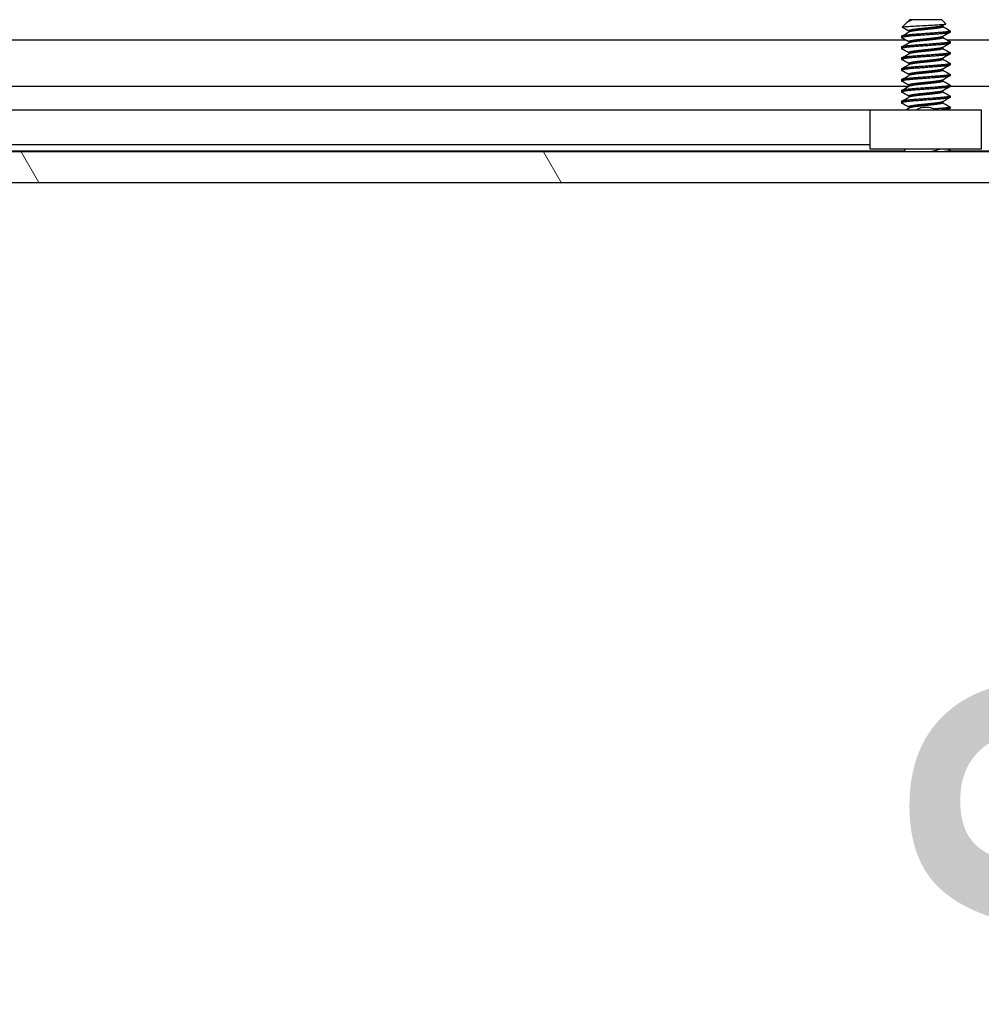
# Model space of a CAD drawing. Header units: millimetres. Extents: x 80 to 2248, y 80 to 1719.
# Tile 25 of 79: x 381 to 437, y 1407 to 1465. Entities that reach past the tile are written whole.
import ezdxf

# ---------------------------------------------------------------- set-up
doc = ezdxf.new("R2010")
doc.units = ezdxf.units.MM
doc.header["$LTSCALE"] = 8.333333
for name, color, linetype, lineweight in [('Hatch (ANSI)', 7, 'Continuous', 18), ('Symbol (ANSI)', 7, 'Continuous', 25), ('Visible (ANSI)', 7, 'Continuous', 25)]:
    doc.layers.add(name, color=color, linetype=linetype, lineweight=lineweight)
doc.styles.add('Note Text (ANSI) - 3DA', font='tahoma.ttf')

msp = doc.modelspace()

# ---------------------------------------------------------------- hatches: boundary and pattern name
at = {"layer": 'Hatch (ANSI)'}
h = msp.add_hatch(dxfattribs=at)
h.set_pattern_fill('ANSI31', color=256, scale=211.666667, angle=75, style=0)
h.set_pattern_definition([(120, (0, 0), (-22.9136, -13.22917), [])])
h.paths.add_polyline_path([(331.6759, 1457.0036), (331.6759, 1455.2002), (739.1173, 1455.2002), (739.1173, 1457.0036)])

# ---------------------------------------------------------------- linework, layer by layer
at = {"layer": 'Visible (ANSI)'}
for p, q in [((432.6889, 1464.5637), (432.4134, 1464.2882)), ((432.8505, 1464.7252), (432.8038, 1464.6786)), ((432.9368, 1464.6786), (432.8038, 1464.6786)), ((432.8038, 1464.6786), (432.8038, 1464.6358)), ((434.7428, 1464.7252), (432.8505, 1464.7252)), ((434.7428, 1464.7252), (434.9755, 1464.4924)), ((432.8038, 1464.0718), (432.8038, 1464.0008)), ((434.7894, 1464.3798), (434.7894, 1464.3099)), ((435.219, 1464.0718), (435.219, 1463.9924)), ((339.2331, 1463.5528), (432.5806, 1463.5528)), ((432.3742, 1463.7543), (432.3742, 1463.6749)), ((432.8038, 1463.4368), (432.8038, 1463.3658)), ((434.7894, 1463.7448), (434.7894, 1463.6749)), ((435.0222, 1463.5528), (635.7707, 1463.5528)), ((435.219, 1463.4368), (435.219, 1463.3574)), ((432.3742, 1463.1193), (432.3742, 1463.0399)), ((432.8038, 1462.8018), (432.8038, 1462.7308)), ((434.7894, 1463.1098), (434.7894, 1463.0399)), ((435.219, 1462.8018), (435.219, 1462.7224)), ((432.3742, 1462.4843), (432.3742, 1462.4049)), ((432.8038, 1462.1668), (432.8038, 1462.0958)), ((434.7894, 1462.4748), (434.7894, 1462.4049)), ((435.219, 1462.1668), (435.219, 1462.0874)), ((432.3742, 1461.8493), (432.3742, 1461.7699)), ((434.7894, 1461.8398), (434.7894, 1461.7699)), ((432.3742, 1461.2143), (432.3742, 1461.1349)), ((432.8038, 1461.5318), (432.8038, 1461.4608)), ((434.7894, 1461.2048), (434.7894, 1461.1349)), ((435.219, 1461.5318), (435.219, 1461.4524)), ((339.3975, 1460.8461), (432.8038, 1460.8461)), ((432.3742, 1460.5793), (432.3742, 1460.4999)), ((432.8038, 1460.8968), (432.8038, 1460.8258)), ((434.7894, 1460.5698), (434.7894, 1460.4999)), ((435.219, 1460.8968), (435.219, 1460.8174)), ((435.219, 1460.8461), (636.0038, 1460.8461)), ((432.3742, 1459.9443), (432.3742, 1459.8649)), ((432.8038, 1460.2618), (432.8038, 1460.1908)), ((434.7894, 1459.9348), (434.7894, 1459.8649)), ((435.219, 1460.2618), (435.219, 1460.1824)), ((430.5431, 1459.4422), (342.7491, 1459.4422)), ((430.5431, 1457.1602), (430.5431, 1459.4602)), ((430.5431, 1459.4602), (437.0431, 1459.4602)), ((432.8038, 1459.6268), (432.8038, 1459.5558)), ((435.219, 1459.6268), (435.219, 1459.5474)), ((437.0431, 1459.4602), (437.0431, 1457.1602)), ((739.1173, 1457.0036), (331.6759, 1457.0036)), ((432.5014, 1457.0292), (339.3975, 1457.0292)), ((430.5431, 1457.4102), (343.3752, 1457.4102)), ((437.0431, 1457.1602), (430.5431, 1457.1602)), ((432.6324, 1457.1602), (432.4758, 1457.0036)), ((435.219, 1457.0868), (435.219, 1457.0074)), ((635.7014, 1457.0292), (435.219, 1457.0292)), ((331.6759, 1455.2002), (739.1173, 1455.2002))]:
    msp.add_line(p, q, dxfattribs=at)
msp.add_ellipse((433.7931, 1459.5569), major_axis=(0.343, 0), ratio=0.1068566, start_param=0.4127074, end_param=2.7288852, dxfattribs=at)
for points, knots in [([(432.4505, 1464.3001), (432.4874, 1464.3069), (432.5424, 1464.3129), (432.6535, 1464.3238), (432.7267, 1464.3298), (432.9301, 1464.3443), (433.0695, 1464.3528), (433.2986, 1464.3647), (433.379, 1464.3684), (433.6248, 1464.3803), (433.794, 1464.3889), (434.1219, 1464.4066), (434.2775, 1464.4156), (434.5258, 1464.4308), (434.6564, 1464.4384), (434.8511, 1464.4565), (434.9118, 1464.4649), (434.9667, 1464.4785), (434.9773, 1464.4837), (434.9773, 1464.4901), (434.9767, 1464.4913), (434.9756, 1464.4924)], [-0.3275077, -0.3275077, -0.3275077, -0.3275077, -0.298679, -0.298679, -0.26513723, -0.26513723, -0.21824944, -0.21824944, -0.19498337, -0.19498337, -0.1484776, -0.1484776, -0.10250817, -0.10250817, -0.06653819, -0.06653819, -0.03897493, -0.03897493, -0.02198565, -0.02198565, -0.01780595, -0.01780595, -0.01780595, -0.01780595]), ([(432.417, 1464.2794), (432.4119, 1464.2822), (432.4106, 1464.2851), (432.4131, 1464.2878), (432.4168, 1464.292), (432.4295, 1464.2962), (432.4505, 1464.3001)], [0.00063204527, 0.00063204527, 0.00063204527, 0.00063204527, 0.00081067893, 0.00081067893, 0.00081067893, 0.00108090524, 0.00108090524, 0.00108090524, 0.00108090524]), ([(433.243, 1459.4602), (433.2619, 1459.4746), (433.2815, 1459.4879), (433.3292, 1459.5163), (433.358, 1459.5305), (433.4176, 1459.5545), (433.4486, 1459.5642), (433.4789, 1459.5716)], [0.012495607, 0.012495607, 0.012495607, 0.012495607, 0.0195994, 0.0195994, 0.029259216, 0.029259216, 0.039250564, 0.039250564, 0.039250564, 0.039250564]), ([(434.1073, 1459.5716), (434.1505, 1459.561), (434.1952, 1459.5456), (434.2745, 1459.5073), (434.3102, 1459.4854), (434.3432, 1459.4602)], [0, 0, 0, 0, 0.014245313, 0.014245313, 0.026722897, 0.026722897, 0.026722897, 0.026722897]), ([(434.7087, 1457.1602), (434.703, 1457.1579), (434.6971, 1457.1556), (434.6029, 1457.1201), (434.4883, 1457.0948), (434.2963, 1457.0508), (434.1817, 1457.027), (434.059, 1457.0036)], [-0.078849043, -0.078849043, -0.078849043, -0.078849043, -0.076431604, -0.076431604, -0.041316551, -0.041316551, -0.001073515, -0.001073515, -0.001073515, -0.001073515])]:
    msp.add_open_spline(points, degree=3, knots=knots, dxfattribs=at)
for points in [[(432.75, 1464.6052), (432.7338, 1464.597), (432.7078, 1464.5827), (432.6889, 1464.5637)], [(432.7359, 1464.5976), (432.7631, 1464.6129), (432.7904, 1464.6282), (432.8177, 1464.6436)], [(432.9368, 1464.6786), (432.8569, 1464.6519), (432.7936, 1464.6273), (432.75, 1464.6052)], [(434.9713, 1464.4821), (434.9048, 1464.4448), (434.8383, 1464.4074), (434.7719, 1464.3699)], [(432.3845, 1463.766), (432.529, 1463.8467), (432.6734, 1463.9275), (432.8177, 1464.0086)], [(432.8038, 1464.0623), (432.675, 1464.1349), (432.5461, 1464.2072), (432.417, 1464.2794)], [(435.2069, 1463.979), (435.0617, 1463.8979), (434.9167, 1463.8166), (434.7719, 1463.7349)], [(434.7894, 1464.3183), (434.9291, 1464.2398), (435.0689, 1464.1616), (435.2087, 1464.0835)], [(432.3845, 1463.131), (432.529, 1463.2117), (432.6734, 1463.2925), (432.8177, 1463.3736)], [(432.8038, 1463.4273), (432.6648, 1463.5057), (432.5256, 1463.5837), (432.3863, 1463.6615)], [(435.2069, 1463.344), (435.0617, 1463.2629), (434.9167, 1463.1816), (434.7719, 1463.0999)], [(434.7894, 1463.6833), (434.9291, 1463.6048), (435.0689, 1463.5266), (435.2087, 1463.4485)], [(432.8038, 1462.7923), (432.6648, 1462.8707), (432.5256, 1462.9487), (432.3863, 1463.0265)], [(434.7894, 1463.0483), (434.9291, 1462.9698), (435.0689, 1462.8916), (435.2087, 1462.8135)], [(432.3845, 1462.496), (432.529, 1462.5767), (432.6734, 1462.6575), (432.8177, 1462.7386)], [(432.8038, 1462.1573), (432.6648, 1462.2357), (432.5256, 1462.3137), (432.3863, 1462.3915)], [(435.2069, 1462.709), (435.0617, 1462.6279), (434.9167, 1462.5466), (434.7719, 1462.4649)], [(434.7894, 1462.4133), (434.9291, 1462.3348), (435.0689, 1462.2566), (435.2087, 1462.1785)], [(432.3845, 1461.861), (432.529, 1461.9417), (432.6734, 1462.0225), (432.8177, 1462.1036)], [(432.8038, 1461.5223), (432.6648, 1461.6007), (432.5256, 1461.6787), (432.3863, 1461.7565)], [(435.2069, 1462.074), (435.0617, 1461.9929), (434.9167, 1461.9116), (434.7719, 1461.8299)], [(434.7894, 1461.7783), (434.9291, 1461.6998), (435.0689, 1461.6216), (435.2087, 1461.5435)], [(432.3845, 1461.226), (432.529, 1461.3067), (432.6734, 1461.3875), (432.8177, 1461.4686)], [(432.8038, 1460.8873), (432.6648, 1460.9657), (432.5256, 1461.0437), (432.3863, 1461.1215)], [(435.2069, 1461.439), (435.0617, 1461.3579), (434.9167, 1461.2766), (434.7719, 1461.1949)], [(434.7894, 1461.1433), (434.9291, 1461.0648), (435.0689, 1460.9866), (435.2087, 1460.9085)], [(432.3845, 1460.591), (432.529, 1460.6717), (432.6734, 1460.7525), (432.8177, 1460.8336)], [(432.8038, 1460.2523), (432.6648, 1460.3307), (432.5256, 1460.4087), (432.3863, 1460.4865)], [(435.2069, 1460.804), (435.0617, 1460.7229), (434.9167, 1460.6416), (434.7719, 1460.5599)], [(434.7894, 1460.5083), (434.9291, 1460.4298), (435.0689, 1460.3516), (435.2087, 1460.2735)], [(432.3845, 1459.956), (432.529, 1460.0367), (432.6734, 1460.1175), (432.8177, 1460.1986)], [(435.2069, 1460.169), (435.0617, 1460.0879), (434.9167, 1460.0066), (434.7719, 1459.9249)], [(434.7894, 1459.8733), (434.9291, 1459.7948), (435.0689, 1459.7166), (435.2087, 1459.6385)], [(432.8038, 1459.6173), (432.6648, 1459.6957), (432.5256, 1459.7737), (432.3863, 1459.8515)], [(432.6335, 1459.4602), (432.6949, 1459.4946), (432.7563, 1459.5291), (432.8177, 1459.5636)], [(435.2069, 1459.534), (435.1629, 1459.5095), (435.1189, 1459.4849), (435.075, 1459.4602)], [(435.0983, 1457.1602), (435.1351, 1457.1397), (435.1719, 1457.1191), (435.2087, 1457.0985)]]:
    msp.add_open_spline(points, degree=3, dxfattribs=at)
for points, weights, knots in [([(432.9368, 1464.6786), (432.8538, 1464.6612), (432.8221, 1464.6459), (432.8197, 1464.6447), (432.8177, 1464.6436)], [0.941670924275, 0.957095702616, 1, 0.996686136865, 0.993536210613], [0.0279141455, 0.0279141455, 0.0279141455, 0.03125, 0.03125, 0.0315076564, 0.0315076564, 0.0315076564]), ([(435.2087, 1464.0835), (435.2992, 1464.033), (434.7299, 1463.9844), (434.1102, 1463.9315), (433.3337, 1463.8786), (432.5572, 1463.8257), (432.4004, 1463.7727)], [0.982263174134, 0.875574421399, 1, 0.866025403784, 1, 0.866025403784, 1], [0.063242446, 0.063242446, 0.063242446, 0.072916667, 0.072916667, 0.083333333, 0.083333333, 0.09375, 0.09375, 0.09375]), ([(435.219, 1463.9924), (435.219, 1463.9468), (434.7299, 1463.905), (434.1102, 1463.8521), (433.3337, 1463.7992), (432.5572, 1463.7463), (432.4004, 1463.6934)], [0.959119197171, 0.891194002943, 1, 0.866025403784, 1, 0.866025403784, 1], [0.126956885, 0.126956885, 0.126956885, 0.135416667, 0.135416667, 0.145833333, 0.145833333, 0.15625, 0.15625, 0.15625]), ([(433.9862, 1464.249), (433.725, 1464.2206), (433.4735, 1464.1961), (432.9315, 1464.1432), (432.8221, 1464.0902), (432.8038, 1464.0814), (432.8038, 1464.0718)], [0.933012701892, 0.933012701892, 1, 0.866025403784, 1, 0.974831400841, 0.959119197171], [0.078125, 0.078125, 0.078125, 0.083333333, 0.083333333, 0.09375, 0.09375, 0.095706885, 0.095706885, 0.095706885]), ([(433.9862, 1464.1696), (433.725, 1464.1413), (433.4735, 1464.1167), (432.9315, 1464.0638), (432.8221, 1464.0109), (432.8197, 1464.0097), (432.8177, 1464.0086)], [0.933012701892, 0.933012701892, 1, 0.866025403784, 1, 0.996686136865, 0.993536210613], [0.078125, 0.078125, 0.078125, 0.083333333, 0.083333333, 0.09375, 0.09375, 0.094007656, 0.094007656, 0.094007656]), ([(434.7719, 1464.3699), (434.7076, 1464.3337), (434.448, 1464.3019), (434.2473, 1464.2773), (433.9862, 1464.249)], [0.937825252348, 0.915057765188, 1, 0.933012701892, 0.933012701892], [0.066312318, 0.066312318, 0.066312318, 0.072916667, 0.072916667, 0.078125, 0.078125, 0.078125]), ([(434.7894, 1464.3099), (434.7894, 1464.2643), (434.448, 1464.2225), (434.2473, 1464.198), (433.9862, 1464.1696)], [0.959119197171, 0.891194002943, 1, 0.933012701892, 0.933012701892], [0.064456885, 0.064456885, 0.064456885, 0.072916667, 0.072916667, 0.078125, 0.078125, 0.078125]), ([(435.2087, 1463.4485), (435.2992, 1463.398), (434.7299, 1463.3494), (434.1102, 1463.2965), (433.3337, 1463.2436), (432.5572, 1463.1907), (432.4004, 1463.1377)], [0.982263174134, 0.875574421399, 1, 0.866025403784, 1, 0.866025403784, 1], [0.125742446, 0.125742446, 0.125742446, 0.135416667, 0.135416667, 0.145833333, 0.145833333, 0.15625, 0.15625, 0.15625]), ([(435.219, 1463.3574), (435.219, 1463.3118), (434.7299, 1463.27), (434.1102, 1463.2171), (433.3337, 1463.1642), (432.5572, 1463.1113), (432.4004, 1463.0584)], [0.959119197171, 0.891194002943, 1, 0.866025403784, 1, 0.866025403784, 1], [0.189456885, 0.189456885, 0.189456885, 0.197916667, 0.197916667, 0.208333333, 0.208333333, 0.21875, 0.21875, 0.21875]), ([(433.9862, 1463.614), (433.725, 1463.5856), (433.4735, 1463.5611), (432.9315, 1463.5082), (432.8221, 1463.4552), (432.8038, 1463.4464), (432.8038, 1463.4368)], [0.933012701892, 0.933012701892, 1, 0.866025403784, 1, 0.974831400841, 0.959119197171], [0.140625, 0.140625, 0.140625, 0.145833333, 0.145833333, 0.15625, 0.15625, 0.158206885, 0.158206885, 0.158206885]), ([(433.9862, 1463.5346), (433.725, 1463.5063), (433.4735, 1463.4817), (432.9315, 1463.4288), (432.8221, 1463.3759), (432.8197, 1463.3747), (432.8177, 1463.3736)], [0.933012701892, 0.933012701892, 1, 0.866025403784, 1, 0.996686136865, 0.993536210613], [0.140625, 0.140625, 0.140625, 0.145833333, 0.145833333, 0.15625, 0.15625, 0.156507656, 0.156507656, 0.156507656]), ([(434.7719, 1463.7349), (434.7076, 1463.6987), (434.448, 1463.6669), (434.2473, 1463.6423), (433.9862, 1463.614)], [0.937825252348, 0.915057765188, 1, 0.933012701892, 0.933012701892], [0.128812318, 0.128812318, 0.128812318, 0.135416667, 0.135416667, 0.140625, 0.140625, 0.140625]), ([(434.7894, 1463.6749), (434.7894, 1463.6293), (434.448, 1463.5875), (434.2473, 1463.563), (433.9862, 1463.5346)], [0.959119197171, 0.891194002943, 1, 0.933012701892, 0.933012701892], [0.126956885, 0.126956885, 0.126956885, 0.135416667, 0.135416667, 0.140625, 0.140625, 0.140625]), ([(435.2087, 1462.8135), (435.2992, 1462.763), (434.7299, 1462.7144), (434.1102, 1462.6615), (433.3337, 1462.6086), (432.5572, 1462.5557), (432.4004, 1462.5027)], [0.982263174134, 0.875574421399, 1, 0.866025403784, 1, 0.866025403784, 1], [0.188242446, 0.188242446, 0.188242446, 0.197916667, 0.197916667, 0.208333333, 0.208333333, 0.21875, 0.21875, 0.21875]), ([(433.9862, 1462.979), (433.725, 1462.9506), (433.4735, 1462.9261), (432.9315, 1462.8732), (432.8221, 1462.8202), (432.8038, 1462.8114), (432.8038, 1462.8018)], [0.933012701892, 0.933012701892, 1, 0.866025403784, 1, 0.974831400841, 0.959119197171], [0.203125, 0.203125, 0.203125, 0.208333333, 0.208333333, 0.21875, 0.21875, 0.220706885, 0.220706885, 0.220706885]), ([(433.9862, 1462.8996), (433.725, 1462.8713), (433.4735, 1462.8467), (432.9315, 1462.7938), (432.8221, 1462.7409), (432.8197, 1462.7397), (432.8177, 1462.7386)], [0.933012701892, 0.933012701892, 1, 0.866025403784, 1, 0.996686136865, 0.993536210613], [0.203125, 0.203125, 0.203125, 0.208333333, 0.208333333, 0.21875, 0.21875, 0.219007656, 0.219007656, 0.219007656]), ([(434.7719, 1463.0999), (434.7076, 1463.0637), (434.448, 1463.0319), (434.2473, 1463.0073), (433.9862, 1462.979)], [0.937825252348, 0.915057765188, 1, 0.933012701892, 0.933012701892], [0.191312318, 0.191312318, 0.191312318, 0.197916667, 0.197916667, 0.203125, 0.203125, 0.203125]), ([(434.7894, 1463.0399), (434.7894, 1462.9943), (434.448, 1462.9525), (434.2473, 1462.928), (433.9862, 1462.8996)], [0.959119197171, 0.891194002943, 1, 0.933012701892, 0.933012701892], [0.189456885, 0.189456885, 0.189456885, 0.197916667, 0.197916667, 0.203125, 0.203125, 0.203125]), ([(435.219, 1462.7224), (435.219, 1462.6768), (434.7299, 1462.635), (434.1102, 1462.5821), (433.3337, 1462.5292), (432.5572, 1462.4763), (432.4004, 1462.4234)], [0.959119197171, 0.891194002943, 1, 0.866025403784, 1, 0.866025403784, 1], [0.251956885, 0.251956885, 0.251956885, 0.260416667, 0.260416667, 0.270833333, 0.270833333, 0.28125, 0.28125, 0.28125]), ([(435.2087, 1462.1785), (435.2992, 1462.128), (434.7299, 1462.0794), (434.1102, 1462.0265), (433.3337, 1461.9736), (432.5572, 1461.9207), (432.4004, 1461.8677)], [0.982263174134, 0.875574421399, 1, 0.866025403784, 1, 0.866025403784, 1], [0.250742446, 0.250742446, 0.250742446, 0.260416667, 0.260416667, 0.270833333, 0.270833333, 0.28125, 0.28125, 0.28125]), ([(433.9862, 1462.344), (433.725, 1462.3156), (433.4735, 1462.2911), (432.9315, 1462.2382), (432.8221, 1462.1852), (432.8038, 1462.1764), (432.8038, 1462.1668)], [0.933012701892, 0.933012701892, 1, 0.866025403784, 1, 0.974831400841, 0.959119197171], [0.265625, 0.265625, 0.265625, 0.270833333, 0.270833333, 0.28125, 0.28125, 0.283206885, 0.283206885, 0.283206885]), ([(433.9862, 1462.2646), (433.725, 1462.2363), (433.4735, 1462.2117), (432.9315, 1462.1588), (432.8221, 1462.1059), (432.8197, 1462.1047), (432.8177, 1462.1036)], [0.933012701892, 0.933012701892, 1, 0.866025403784, 1, 0.996686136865, 0.993536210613], [0.265625, 0.265625, 0.265625, 0.270833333, 0.270833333, 0.28125, 0.28125, 0.281507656, 0.281507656, 0.281507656]), ([(434.7719, 1462.4649), (434.7076, 1462.4287), (434.448, 1462.3969), (434.2473, 1462.3723), (433.9862, 1462.344)], [0.937825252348, 0.915057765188, 1, 0.933012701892, 0.933012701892], [0.253812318, 0.253812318, 0.253812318, 0.260416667, 0.260416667, 0.265625, 0.265625, 0.265625]), ([(434.7894, 1462.4049), (434.7894, 1462.3593), (434.448, 1462.3175), (434.2473, 1462.293), (433.9862, 1462.2646)], [0.959119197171, 0.891194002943, 1, 0.933012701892, 0.933012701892], [0.251956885, 0.251956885, 0.251956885, 0.260416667, 0.260416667, 0.265625, 0.265625, 0.265625]), ([(435.219, 1462.0874), (435.219, 1462.0418), (434.7299, 1462), (434.1102, 1461.9471), (433.3337, 1461.8942), (432.5572, 1461.8413), (432.4004, 1461.7884)], [0.959119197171, 0.891194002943, 1, 0.866025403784, 1, 0.866025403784, 1], [0.314456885, 0.314456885, 0.314456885, 0.322916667, 0.322916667, 0.333333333, 0.333333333, 0.34375, 0.34375, 0.34375]), ([(433.9862, 1461.709), (433.725, 1461.6806), (433.4735, 1461.6561), (432.9315, 1461.6032), (432.8221, 1461.5502), (432.8038, 1461.5414), (432.8038, 1461.5318)], [0.933012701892, 0.933012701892, 1, 0.866025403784, 1, 0.974831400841, 0.959119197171], [0.328125, 0.328125, 0.328125, 0.333333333, 0.333333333, 0.34375, 0.34375, 0.345706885, 0.345706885, 0.345706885]), ([(433.9862, 1461.6296), (433.725, 1461.6013), (433.4735, 1461.5767), (432.9315, 1461.5238), (432.8221, 1461.4709), (432.8197, 1461.4697), (432.8177, 1461.4686)], [0.933012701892, 0.933012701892, 1, 0.866025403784, 1, 0.996686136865, 0.993536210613], [0.328125, 0.328125, 0.328125, 0.333333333, 0.333333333, 0.34375, 0.34375, 0.344007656, 0.344007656, 0.344007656]), ([(434.7719, 1461.8299), (434.7076, 1461.7937), (434.448, 1461.7619), (434.2473, 1461.7373), (433.9862, 1461.709)], [0.937825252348, 0.915057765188, 1, 0.933012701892, 0.933012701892], [0.316312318, 0.316312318, 0.316312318, 0.322916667, 0.322916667, 0.328125, 0.328125, 0.328125]), ([(434.7894, 1461.7699), (434.7894, 1461.7243), (434.448, 1461.6825), (434.2473, 1461.658), (433.9862, 1461.6296)], [0.959119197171, 0.891194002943, 1, 0.933012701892, 0.933012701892], [0.314456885, 0.314456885, 0.314456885, 0.322916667, 0.322916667, 0.328125, 0.328125, 0.328125]), ([(435.2087, 1461.5435), (435.2992, 1461.493), (434.7299, 1461.4444), (434.1102, 1461.3915), (433.3337, 1461.3386), (432.5572, 1461.2857), (432.4004, 1461.2327)], [0.982263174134, 0.875574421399, 1, 0.866025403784, 1, 0.866025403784, 1], [0.313242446, 0.313242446, 0.313242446, 0.322916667, 0.322916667, 0.333333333, 0.333333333, 0.34375, 0.34375, 0.34375]), ([(435.219, 1461.4524), (435.219, 1461.4068), (434.7299, 1461.365), (434.1102, 1461.3121), (433.3337, 1461.2592), (432.5572, 1461.2063), (432.4004, 1461.1534)], [0.959119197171, 0.891194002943, 1, 0.866025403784, 1, 0.866025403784, 1], [0.376956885, 0.376956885, 0.376956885, 0.385416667, 0.385416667, 0.395833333, 0.395833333, 0.40625, 0.40625, 0.40625]), ([(433.9862, 1461.074), (433.725, 1461.0456), (433.4735, 1461.0211), (432.9315, 1460.9682), (432.8221, 1460.9152), (432.8038, 1460.9064), (432.8038, 1460.8968)], [0.933012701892, 0.933012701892, 1, 0.866025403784, 1, 0.974831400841, 0.959119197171], [0.390625, 0.390625, 0.390625, 0.395833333, 0.395833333, 0.40625, 0.40625, 0.408206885, 0.408206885, 0.408206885]), ([(434.7719, 1461.1949), (434.7076, 1461.1587), (434.448, 1461.1269), (434.2473, 1461.1023), (433.9862, 1461.074)], [0.937825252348, 0.915057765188, 1, 0.933012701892, 0.933012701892], [0.378812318, 0.378812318, 0.378812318, 0.385416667, 0.385416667, 0.390625, 0.390625, 0.390625]), ([(434.7894, 1461.1349), (434.7894, 1461.0893), (434.448, 1461.0475), (434.2473, 1461.023), (433.9862, 1460.9946)], [0.959119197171, 0.891194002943, 1, 0.933012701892, 0.933012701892], [0.376956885, 0.376956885, 0.376956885, 0.385416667, 0.385416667, 0.390625, 0.390625, 0.390625]), ([(435.2087, 1460.9085), (435.2992, 1460.858), (434.7299, 1460.8094), (434.1102, 1460.7565), (433.3337, 1460.7036), (432.5572, 1460.6507), (432.4004, 1460.5977)], [0.982263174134, 0.875574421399, 1, 0.866025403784, 1, 0.866025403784, 1], [0.375742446, 0.375742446, 0.375742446, 0.385416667, 0.385416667, 0.395833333, 0.395833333, 0.40625, 0.40625, 0.40625]), ([(435.219, 1460.8174), (435.219, 1460.7718), (434.7299, 1460.73), (434.1102, 1460.6771), (433.3337, 1460.6242), (432.5572, 1460.5713), (432.4004, 1460.5184)], [0.959119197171, 0.891194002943, 1, 0.866025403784, 1, 0.866025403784, 1], [0.439456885, 0.439456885, 0.439456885, 0.447916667, 0.447916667, 0.458333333, 0.458333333, 0.46875, 0.46875, 0.46875]), ([(433.9862, 1460.439), (433.725, 1460.4106), (433.4735, 1460.3861), (432.9315, 1460.3332), (432.8221, 1460.2802), (432.8038, 1460.2714), (432.8038, 1460.2618)], [0.933012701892, 0.933012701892, 1, 0.866025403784, 1, 0.974831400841, 0.959119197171], [0.453125, 0.453125, 0.453125, 0.458333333, 0.458333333, 0.46875, 0.46875, 0.470706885, 0.470706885, 0.470706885]), ([(433.9862, 1460.9946), (433.725, 1460.9663), (433.4735, 1460.9417), (432.9315, 1460.8888), (432.8221, 1460.8359), (432.8197, 1460.8347), (432.8177, 1460.8336)], [0.933012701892, 0.933012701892, 1, 0.866025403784, 1, 0.996686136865, 0.993536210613], [0.390625, 0.390625, 0.390625, 0.395833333, 0.395833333, 0.40625, 0.40625, 0.406507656, 0.406507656, 0.406507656]), ([(434.7719, 1460.5599), (434.7076, 1460.5237), (434.448, 1460.4919), (434.2473, 1460.4673), (433.9862, 1460.439)], [0.937825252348, 0.915057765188, 1, 0.933012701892, 0.933012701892], [0.441312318, 0.441312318, 0.441312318, 0.447916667, 0.447916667, 0.453125, 0.453125, 0.453125]), ([(434.7894, 1460.4999), (434.7894, 1460.4543), (434.448, 1460.4125), (434.2473, 1460.388), (433.9862, 1460.3596)], [0.959119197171, 0.891194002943, 1, 0.933012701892, 0.933012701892], [0.439456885, 0.439456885, 0.439456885, 0.447916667, 0.447916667, 0.453125, 0.453125, 0.453125]), ([(435.2087, 1460.2735), (435.2992, 1460.223), (434.7299, 1460.1744), (434.1102, 1460.1215), (433.3337, 1460.0686), (432.5572, 1460.0157), (432.4004, 1459.9627)], [0.982263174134, 0.875574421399, 1, 0.866025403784, 1, 0.866025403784, 1], [0.438242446, 0.438242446, 0.438242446, 0.447916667, 0.447916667, 0.458333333, 0.458333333, 0.46875, 0.46875, 0.46875]), ([(435.219, 1460.1824), (435.219, 1460.1368), (434.7299, 1460.095), (434.1102, 1460.0421), (433.3337, 1459.9892), (432.5572, 1459.9363), (432.4004, 1459.8834)], [0.959119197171, 0.891194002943, 1, 0.866025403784, 1, 0.866025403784, 1], [0.501956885, 0.501956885, 0.501956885, 0.510416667, 0.510416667, 0.520833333, 0.520833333, 0.53125, 0.53125, 0.53125]), ([(433.9862, 1460.3596), (433.725, 1460.3313), (433.4735, 1460.3067), (432.9315, 1460.2538), (432.8221, 1460.2009), (432.8197, 1460.1997), (432.8177, 1460.1986)], [0.933012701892, 0.933012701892, 1, 0.866025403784, 1, 0.996686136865, 0.993536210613], [0.453125, 0.453125, 0.453125, 0.458333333, 0.458333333, 0.46875, 0.46875, 0.469007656, 0.469007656, 0.469007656]), ([(434.7719, 1459.9249), (434.7076, 1459.8887), (434.448, 1459.8569), (434.2473, 1459.8323), (433.9862, 1459.804)], [0.937825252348, 0.915057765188, 1, 0.933012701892, 0.933012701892], [0.503812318, 0.503812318, 0.503812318, 0.510416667, 0.510416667, 0.515625, 0.515625, 0.515625]), ([(434.7894, 1459.8649), (434.7894, 1459.8193), (434.448, 1459.7775), (434.2473, 1459.753), (433.9862, 1459.7246)], [0.959119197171, 0.891194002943, 1, 0.933012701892, 0.933012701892], [0.501956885, 0.501956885, 0.501956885, 0.510416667, 0.510416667, 0.515625, 0.515625, 0.515625]), ([(433.9862, 1459.804), (433.725, 1459.7756), (433.4735, 1459.7511), (432.9315, 1459.6982), (432.8221, 1459.6452), (432.8038, 1459.6364), (432.8038, 1459.6268)], [0.933012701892, 0.933012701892, 1, 0.866025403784, 1, 0.974831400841, 0.959119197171], [0.515625, 0.515625, 0.515625, 0.520833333, 0.520833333, 0.53125, 0.53125, 0.533206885, 0.533206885, 0.533206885]), ([(433.9862, 1459.7246), (433.725, 1459.6963), (433.4735, 1459.6717), (432.9315, 1459.6188), (432.8221, 1459.5659), (432.8197, 1459.5647), (432.8177, 1459.5636)], [0.933012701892, 0.933012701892, 1, 0.866025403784, 1, 0.996686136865, 0.993536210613], [0.515625, 0.515625, 0.515625, 0.520833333, 0.520833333, 0.53125, 0.53125, 0.531507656, 0.531507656, 0.531507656]), ([(435.2087, 1459.6385), (435.2992, 1459.588), (434.7299, 1459.5394), (434.5295, 1459.5223), (434.2796, 1459.5028)], [0.982263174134, 0.875574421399, 1, 0.95234772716, 0.93859350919], [0.500742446, 0.500742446, 0.500742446, 0.510416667, 0.510416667, 0.514121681, 0.514121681, 0.514121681])]:
    msp.add_rational_spline(points, weights, degree=2, knots=knots, dxfattribs=at)
for points, weights in [([(432.4004, 1463.7727), (432.3742, 1463.7639), (432.3742, 1463.7543)], [1, 0.974831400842, 0.959119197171]), ([(432.4004, 1463.6934), (432.3561, 1463.6784), (432.3863, 1463.6615)], [1, 0.958184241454, 0.942471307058]), ([(432.4004, 1463.1377), (432.3742, 1463.1289), (432.3742, 1463.1193)], [1, 0.974831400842, 0.959119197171]), ([(432.4004, 1463.0584), (432.3561, 1463.0434), (432.3863, 1463.0265)], [1, 0.958184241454, 0.942471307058]), ([(432.4004, 1462.5027), (432.3742, 1462.4939), (432.3742, 1462.4843)], [1, 0.974831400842, 0.959119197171]), ([(432.4004, 1462.4234), (432.3561, 1462.4084), (432.3863, 1462.3915)], [1, 0.958184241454, 0.942471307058]), ([(432.4004, 1461.8677), (432.3742, 1461.8589), (432.3742, 1461.8493)], [1, 0.974831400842, 0.959119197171]), ([(432.4004, 1461.7884), (432.3561, 1461.7734), (432.3863, 1461.7565)], [1, 0.958184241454, 0.942471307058]), ([(432.4004, 1461.2327), (432.3742, 1461.2239), (432.3742, 1461.2143)], [1, 0.974831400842, 0.959119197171]), ([(432.4004, 1461.1534), (432.3561, 1461.1384), (432.3863, 1461.1215)], [1, 0.958184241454, 0.942471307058]), ([(432.4004, 1460.5977), (432.3742, 1460.5889), (432.3742, 1460.5793)], [1, 0.974831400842, 0.959119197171]), ([(432.4004, 1460.5184), (432.3561, 1460.5034), (432.3863, 1460.4865)], [1, 0.958184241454, 0.942471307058]), ([(432.4004, 1459.9627), (432.3742, 1459.9539), (432.3742, 1459.9443)], [1, 0.974831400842, 0.959119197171]), ([(432.4004, 1459.8834), (432.3561, 1459.8684), (432.3863, 1459.8515)], [1, 0.958184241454, 0.942471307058]), ([(435.219, 1459.5474), (435.219, 1459.5019), (434.7324, 1459.4602)], [0.959119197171, 0.891383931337, 0.999392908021]), ([(435.2087, 1457.0985), (435.2943, 1457.0508), (434.7779, 1457.0036)], [0.982263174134, 0.880782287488, 0.988403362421]), ([(435.219, 1457.0074), (435.219, 1457.0055), (435.218, 1457.0036)], [0.959119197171, 0.956139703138, 0.953500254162])]:
    msp.add_rational_spline(points, weights, degree=2, dxfattribs=at)

# ---------------------------------------------------------------- texts
at = {"layer": 'Symbol (ANSI)', "insert": (430.8644, 1399.6748), "char_height": 25.4, "attachment_point": 7, "style": 'Note Text (ANSI) - 3DA'}
msp.add_mtext('SECTION B-B', dxfattribs=at)

doc.saveas('drawing.dxf')
